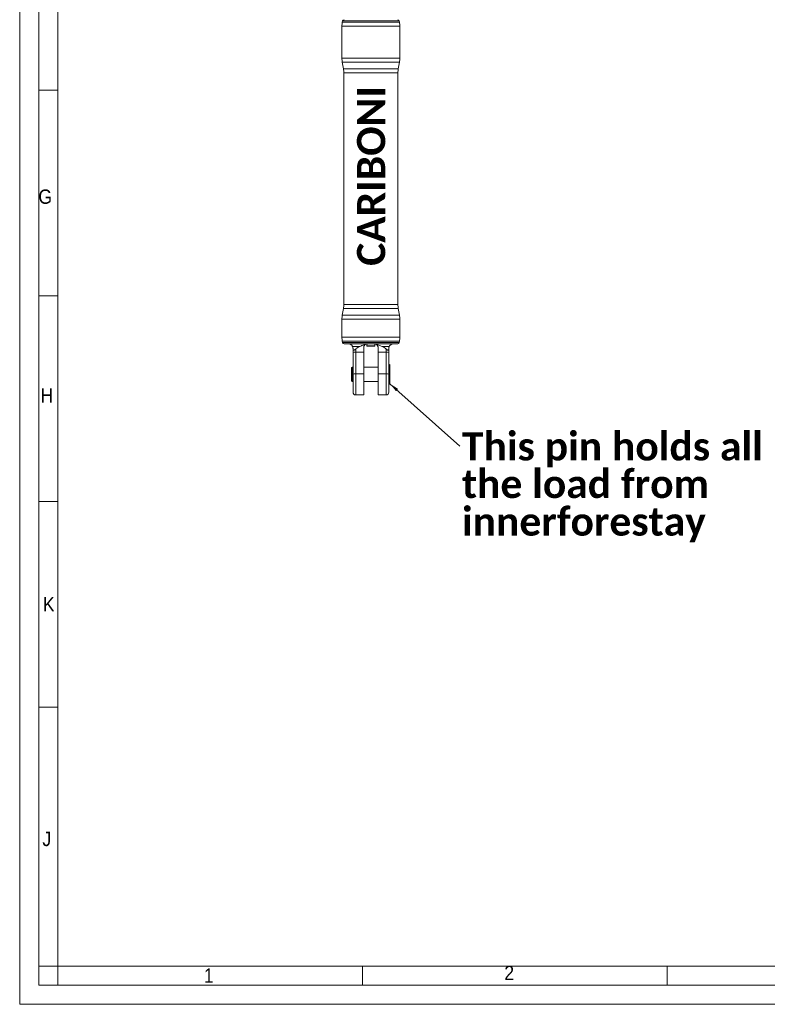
# Model space of a CAD drawing. Header units: millimetres. Extents: x 50 to 4179, y 50 to 2920.
# Tile 1 of 9: x 50 to 1031, y 50 to 1342. Entities that reach past the tile are written whole.
import ezdxf

# ---------------------------------------------------------------- set-up
doc = ezdxf.new("R2010")
doc.units = ezdxf.units.MM
doc.header["$LTSCALE"] = 5
doc.linetypes.add('SLD-Solido', pattern=[0])
doc.styles.add('SLDTEXTSTYLE0', font='GOTHIC.TTF', dxfattribs={"width": 0.913})
doc.styles.add('SLDTEXTSTYLE1', font='CALIBRIB.TTF')
doc.styles.get("Standard").update_dxf_attribs({"font": 'CALIBRIB.TTF'})
doc.dimstyles.new('SLDDIMSTYLE1', dxfattribs={"dimtxt": 0.18, "dimasz": 12.5, "dimexe": 0, "dimexo": 0.0625, "dimgap": 0, "dimtad": 0, "dimtih": 1, "dimtoh": 1, "dimdec": 0, "dimrnd": 1e-09, "dimzin": 0, "dimdsep": 46, "dimtxsty": 'Standard', "dimsah": 1, "dimcen": 0.09, "dimadec": 0, "dimazin": 0, "dimtfac": 12.5, "dimtdec": 0, "dimtofl": 0, "dimtmove": 0, "dimatfit": 3, "dimfxl": 0, "dimfrac": 2, "dimtolj": 1, "dimtzin": 0, "dimarcsym": 0})

# ---------------------------------------------------------------- blocks, each defined once
blk = doc.blocks.new('SW_NOTE_9')
at = {"color": 0, "linetype": 'Continuous', "lineweight": 0, "char_height": 37.042, "attachment_point": 1, "style": 'SLDTEXTSTYLE1'}
for s, insert in [('This pin holds all', (2.6, 18.1)), ('the load from', (2.6, -31.2)), ('innerforestay', (2.6, -80.6))]:
    blk.add_mtext(s, dxfattribs=dict(at, insert=insert))

msp = doc.modelspace()

# ---------------------------------------------------------------- linework, layer by layer
at = {"color": 7, "linetype": 'SLD-Solido', "lineweight": 0}
for p, q in [((50, 2920), (50, 50)), ((75, 2895), (75, 75)), ((100, 1250), (75, 1250)), ((75, 980), (100, 980)), ((75, 710), (100, 710)), ((75, 440), (100, 440)), ((100, 100), (75, 100)), ((100, 75), (100, 100)), ((500, 75), (500, 100)), ((900, 75), (900, 100)), ((75, 75), (4130, 75)), ((50, 50), (4155, 50))]:
    msp.add_line(p, q, dxfattribs=at)
at = {"color": 7, "linetype": 'SLD-Solido', "lineweight": 15}
for p, q in [((100, 2870), (100, 100)), ((473.021, 1333.798), (473.021, 1292.047)), ((473.787, 1340.77), (473.476, 1339.008)), ((548.565, 1339.008), (548.254, 1340.77)), ((549.021, 1292.047), (549.021, 1333.798)), ((473.476, 1286.838), (475.065, 1277.829)), ((546.976, 1277.829), (548.565, 1286.838)), ((475.521, 1272.62), (475.521, 968.726)), ((546.521, 968.726), (546.521, 1272.62)), ((475.065, 963.516), (473.476, 954.508)), ((548.565, 954.508), (546.976, 963.516)), ((473.021, 949.298), (473.021, 925.547)), ((549.021, 925.547), (549.021, 949.298)), ((473.476, 920.338), (473.787, 918.576)), ((548.254, 918.576), (548.565, 920.338)), ((546.285, 916.923), (475.757, 916.923)), ((496.36, 913.534), (486.923, 913.534)), ((487.521, 910.923), (487.521, 910.045)), ((487.521, 905.512), (487.521, 910.045)), ((487.521, 877.17), (487.521, 905.512)), ((491.021, 910.119), (491.021, 905.878)), ((491.021, 905.878), (501.521, 905.878)), ((491.021, 905.878), (491.021, 877.536)), ((501.521, 905.878), (501.521, 911.923)), ((501.521, 877.536), (501.521, 905.878)), ((505.921, 916.837), (505.795, 914.435)), ((505.795, 914.435), (506.281, 913.923)), ((505.795, 914.435), (511.021, 914.435)), ((511.021, 913.923), (506.281, 913.923)), ((511.021, 914.435), (516.247, 914.435)), ((515.761, 913.923), (511.021, 913.923)), ((515.761, 913.923), (516.247, 914.435)), ((516.247, 914.435), (516.121, 916.834)), ((520.521, 911.923), (520.521, 905.878)), ((520.521, 905.878), (531.021, 905.878)), ((520.521, 905.878), (520.521, 877.536)), ((535.119, 913.534), (525.681, 913.534)), ((531.021, 905.878), (531.021, 910.119)), ((531.021, 877.536), (531.021, 905.878)), ((534.521, 910.045), (534.521, 910.923)), ((534.521, 910.045), (534.521, 905.512)), ((534.521, 905.512), (534.521, 877.17)), ((486.587, 886.423), (485.721, 885.923)), ((485.721, 867.923), (485.721, 885.923)), ((487.221, 886.423), (486.587, 886.423)), ((486.587, 886.423), (486.587, 867.423)), ((487.221, 867.423), (487.221, 886.423)), ((487.521, 885.923), (487.221, 885.923)), ((520.521, 886.423), (501.521, 886.423)), ((536.021, 889.268), (534.521, 890.134)), ((536.021, 889.268), (536.021, 864.578)), ((485.721, 867.923), (486.587, 867.423)), ((486.587, 867.423), (487.221, 867.423)), ((487.221, 867.923), (487.521, 867.923)), ((487.521, 853.423), (487.521, 877.17)), ((491.021, 877.536), (501.521, 877.536)), ((501.521, 849.923), (501.521, 877.536)), ((501.521, 867.423), (520.521, 867.423)), ((520.521, 877.536), (520.521, 849.923)), ((520.521, 877.536), (531.021, 877.536)), ((534.521, 877.17), (534.521, 853.423)), ((534.521, 863.711), (536.021, 864.578)), ((491.021, 849.923), (501.521, 849.923)), ((520.521, 849.923), (531.021, 849.923)), ((100, 100), (4105, 100))]:
    msp.add_line(p, q, dxfattribs=at)
at = {"color": 8, "linetype": 'SLD-Solido', "lineweight": 15}
for p, q in [((549.021, 1333.798), (473.021, 1333.798)), ((473.476, 1339.008), (548.565, 1339.008)), ((548.254, 1340.77), (473.787, 1340.77)), ((473.021, 1292.047), (549.021, 1292.047)), ((548.565, 1286.838), (473.476, 1286.838)), ((475.065, 1277.829), (546.976, 1277.829)), ((546.521, 1272.62), (475.521, 1272.62)), ((546.976, 963.516), (475.065, 963.516)), ((475.521, 968.726), (546.521, 968.726)), ((549.021, 949.298), (473.021, 949.298)), ((473.476, 954.508), (548.565, 954.508)), ((473.021, 925.547), (549.021, 925.547)), ((548.565, 920.338), (473.476, 920.338)), ((473.787, 918.576), (548.254, 918.576)), ((491.021, 877.536), (491.021, 849.923)), ((531.021, 849.923), (531.021, 877.536))]:
    msp.add_line(p, q, dxfattribs=at)
at = {"color": 7, "linetype": 'SLD-Solido', "lineweight": 15}
for centre, radius, start, end in [((503.021, 1333.798), 30, 170, 180), ((475.757, 1340.423), 2, 90, 170), ((546.285, 1340.423), 2, 10, 90), ((519.021, 1333.798), 30, 0, 10), ((503.021, 1292.047), 30, 180, 190), ((519.021, 1292.047), 30, 350, 0), ((445.521, 1272.62), 30, 0, 10), ((576.521, 1272.62), 30, 170, 180), ((445.521, 968.726), 30, 350, 0), ((576.521, 968.726), 30, 180, 190), ((503.021, 949.298), 30, 170, 180), ((519.021, 949.298), 30, 0, 10), ((503.021, 925.547), 30, 180, 190), ((475.757, 918.923), 2, 190, 270), ((546.285, 918.923), 2, 270, 350), ((519.021, 925.547), 30, 350, 0), ((479.899, 914.801), 3, 44.219211, 45), ((490.156, 897.23), 8.691, 84.286981, 107.647878), ((531.886, 897.23), 8.691, 72.352122, 95.713019), ((542.142, 914.801), 3, 135, 135.709837), ((490.156, 868.888), 8.691, 84.286981, 107.647878), ((531.886, 868.888), 8.691, 72.352122, 95.713019), ((491.021, 853.423), 3.5, 180, 270), ((531.021, 853.423), 3.5, 270, 0)]:
    msp.add_arc(centre, radius, start, end, dxfattribs=at)
for points, knots in [([(482.053, 916.899), (482.05, 916.899), (481.967, 916.909), (482.271, 916.882), (482.989, 916.773), (484.14, 916.366), (485.266, 915.68), (486.301, 914.65), (486.715, 913.908), (486.923, 913.534)], [0, 0, 0, 0, 0.00894913, 0.22986445, 0.45688197, 0.59717347, 0.74200648, 0.86988, 1, 1, 1, 1]), ([(486.923, 913.534), (487.156, 912.975), (487.467, 912.229), (487.51, 911.184), (487.521, 910.923)], [0, 0, 0, 0, 0.74949317, 1, 1, 1, 1]), ([(487.521, 910.045), (487.538, 909.77), (487.57, 909.279), (487.845, 908.792), (488.232, 908.567), (488.752, 908.576), (489.541, 908.908), (490.324, 909.489), (490.853, 909.967), (491.021, 910.119)], [0, 0, 0, 0, 0.16740092, 0.29928119, 0.40670834, 0.51431725, 0.65162678, 0.88997556, 1, 1, 1, 1]), ([(491.021, 910.119), (491.969, 910.904), (493.629, 912.279), (495.541, 913.157), (496.36, 913.534)], [0, 0, 0, 0, 0.571399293, 1, 1, 1, 1]), ([(496.36, 913.534), (497.223, 913.899), (498.954, 914.631), (501.262, 915.386), (502.782, 915.69), (503.375, 915.809)], [0, 0, 0, 0, 0.37780143, 0.75755216, 1, 1, 1, 1]), ([(501.521, 911.923), (501.544, 912.278), (501.591, 913.005), (501.936, 913.999), (502.457, 914.898), (502.978, 915.476), (503.302, 915.748), (503.375, 915.809)], [0, 0, 0, 0, 0.207509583, 0.423702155, 0.671506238, 0.926196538, 1, 1, 1, 1]), ([(503.375, 915.809), (503.407, 915.835), (503.928, 916.249), (504.896, 916.777), (506.041, 916.88), (506.521, 916.923)], [0, 0, 0, 0, 0.03704296, 0.59673784, 1, 1, 1, 1]), ([(515.521, 916.923), (516.016, 916.877), (517.162, 916.771), (518.127, 916.239), (518.636, 915.834), (518.667, 915.809)], [0, 0, 0, 0, 0.41678154, 0.96413653, 1, 1, 1, 1]), ([(518.667, 915.809), (519.54, 915.625), (521.966, 915.116), (524.231, 914.151), (525.681, 913.534)], [0, 0, 0, 0, 0.36009862, 1, 1, 1, 1]), ([(518.667, 915.809), (518.834, 915.663), (519.17, 915.369), (519.638, 914.792), (520.06, 914.083), (520.342, 913.32), (520.494, 912.588), (520.512, 912.146), (520.521, 911.923)], [0, 0, 0, 0, 0.17145767, 0.34454664, 0.54214955, 0.74404883, 0.87102918, 1, 1, 1, 1]), ([(525.681, 913.534), (526.622, 913.096), (528.531, 912.207), (530.183, 910.821), (531.021, 910.119)], [0, 0, 0, 0, 0.49285592, 1, 1, 1, 1]), ([(531.021, 910.119), (531.297, 909.871), (531.848, 909.376), (532.626, 908.853), (533.307, 908.574), (533.822, 908.565), (534.219, 908.815), (534.476, 909.309), (534.505, 909.789), (534.521, 910.045)], [0, 0, 0, 0, 0.18092421, 0.36060489, 0.47978816, 0.59998243, 0.7076361, 0.84411852, 1, 1, 1, 1]), ([(534.521, 910.923), (534.544, 911.306), (534.591, 912.087), (534.845, 912.923), (535.043, 913.364), (535.119, 913.534)], [0, 0, 0, 0, 0.37273006, 0.7593043, 1, 1, 1, 1]), ([(535.119, 913.534), (535.357, 913.955), (535.841, 914.808), (537.033, 915.879), (538.22, 916.503), (539.224, 916.804), (539.878, 916.891), (539.952, 916.896), (539.989, 916.899)], [0, 0, 0, 0, 0.14599427, 0.29533158, 0.44140315, 0.59260375, 0.79804087, 1, 1, 1, 1])]:
    msp.add_open_spline(points, degree=3, knots=knots, dxfattribs=at)

# ---------------------------------------------------------------- block references
at = {"color": 7, "linetype": 'Continuous', "lineweight": 0}
msp.add_blockref('SW_NOTE_9', (627.969, 782.812), dxfattribs=at)

# ---------------------------------------------------------------- texts
at = {"color": 7, "linetype": 'Continuous', "lineweight": 0, "insert": (492.755, 1019.425), "char_height": 37.0417, "attachment_point": 1, "rotation": 90, "style": 'SLDTEXTSTYLE1'}
msp.add_mtext('CARIBONI', dxfattribs=at)
at = {"color": 7, "linetype": 'Continuous', "lineweight": 0, "char_height": 18.81, "attachment_point": 1, "style": 'SLDTEXTSTYLE0'}
for s, insert in [('G', (74.578, 1119.547)), ('H', (77.337, 858.748)), ('K', (80.486, 584.429)), ('J', (79.821, 276.521)), ('1', (291.717, 97.067)), ('2', (686.169, 100.592))]:
    msp.add_mtext(s, dxfattribs=dict(at, insert=insert))

# ---------------------------------------------------------------- leaders
at = {"color": 7, "linetype": 'Continuous', "lineweight": 0}
msp.add_leader([(536.021, 864.578), (627.969, 782.812)], dimstyle='SLDDIMSTYLE1', dxfattribs=at)

doc.saveas('drawing.dxf')
